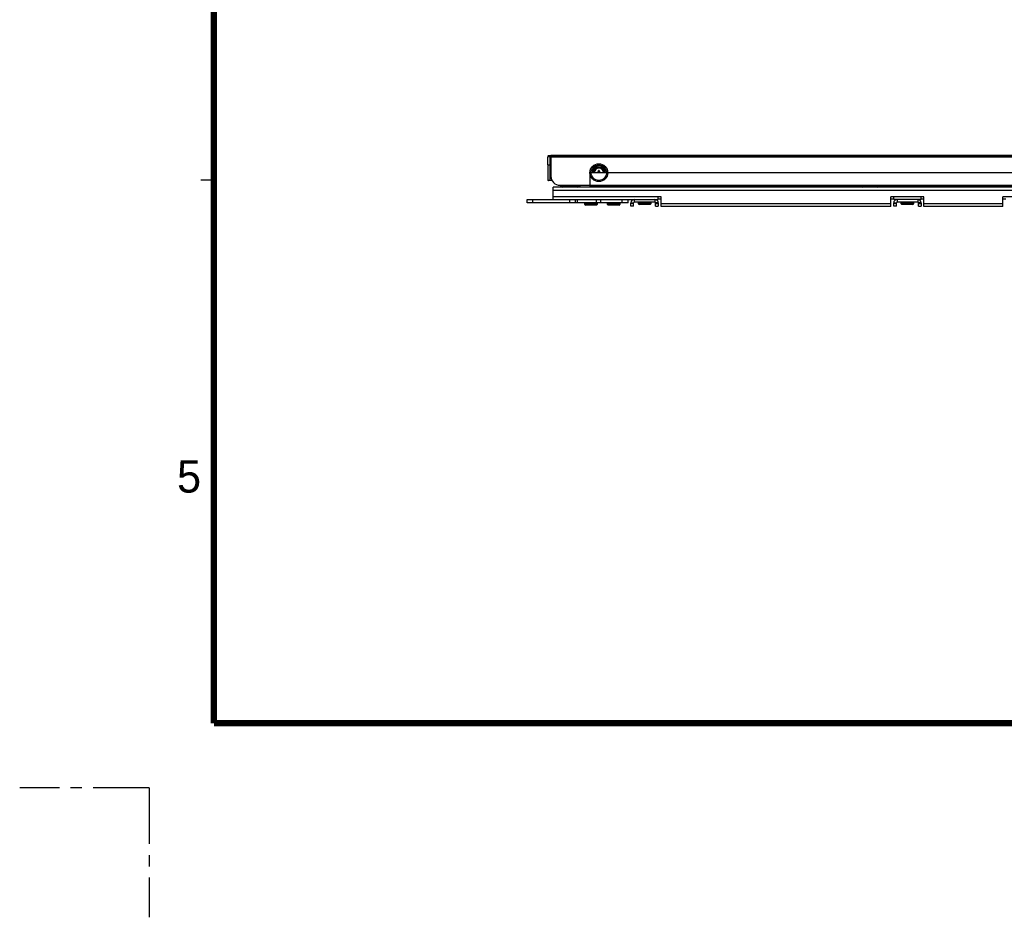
# Model space of a CAD drawing. Header units: millimetres. Extents: x 0 to 1852, y 0 to 1359.
# Tile 1 of 54: x 0 to 431, y 0 to 393. Entities that reach past the tile are written whole.
import ezdxf

# ---------------------------------------------------------------- set-up
doc = ezdxf.new("R2010")
doc.units = ezdxf.units.MM
doc.header["$LTSCALE"] = 65.395
doc.linetypes.add('CENTER', pattern=[0.6, 0.375, -0.075, 0.075, -0.075])
doc.layers.get('0').update_dxf_attribs({"linetype": 'CONTINUOUS'})
doc.layers.add('02___PRT_ALL_AXES', color=7, linetype='CONTINUOUS')
doc.layers.add('DEFAULT_1', color=7, linetype='CENTER')
doc.styles.add('TEXTSTYLE_2', font='txt')

msp = doc.modelspace()

# ---------------------------------------------------------------- linework, layer by layer
at = {"color": 7, "linetype": 'Continuous'}
for p, q in [((231.071, 333.461), (231.071, 333.541)), ((231.071, 333.541), (775.751, 333.541)), ((231.071, 329.465), (231.071, 332.906)), ((232.071, 332.906), (231.071, 332.906)), ((231.271, 333.106), (232.271, 333.106)), ((232.071, 329.465), (232.071, 333.106)), ((232.411, 332.29), (232.071, 332.29)), ((232.411, 332.143), (232.071, 332.143)), ((232.071, 332.036), (232.411, 332.036)), ((232.271, 333.311), (232.421, 333.461)), ((232.271, 332.511), (232.271, 333.311)), ((232.421, 332.361), (232.271, 332.511)), ((232.411, 333.411), (232.411, 324.424)), ((774.411, 333.411), (232.411, 333.411)), ((774.411, 332.711), (232.411, 332.711)), ((231.071, 329.465), (232.471, 329.465)), ((231.171, 322.654), (231.171, 329.465)), ((231.971, 329.465), (231.971, 322.654)), ((232.411, 331.683), (232.071, 331.683)), ((249.651, 319.957), (249.651, 326.017)), ((249.651, 326.017), (757.651, 326.017)), ((252.511, 326.165), (252.511, 326.017)), ((252.511, 326.165), (253.061, 326.165)), ((252.661, 326.017), (252.661, 326.165)), ((253.211, 326.315), (253.211, 326.865)), ((253.611, 326.865), (253.211, 326.865)), ((253.211, 326.715), (253.611, 326.715)), ((253.611, 326.865), (253.611, 326.315)), ((253.761, 326.165), (254.311, 326.165)), ((254.161, 326.165), (254.161, 326.017)), ((254.311, 326.017), (254.311, 326.165)), ((79.286, 322.808), (84.949, 322.808)), ((231.171, 322.654), (232.879, 322.654)), ((232.954, 322.506), (231.321, 322.506)), ((236.411, 320.424), (770.411, 320.424)), ((236.411, 320.355), (245.412, 320.355)), ((249.651, 320.117), (757.651, 320.117)), ((249.651, 320.017), (757.651, 320.017)), ((757.651, 319.957), (249.651, 319.957)), ((222.071, 312.753), (222.071, 314.253)), ((266.171, 312.753), (222.071, 312.753)), ((224.571, 312.753), (224.571, 314.253)), ((240.671, 312.753), (240.671, 314.253)), ((243.171, 312.753), (243.171, 314.253)), ((243.903, 314.253), (243.903, 312.753)), ((252.611, 312.453), (247.211, 312.453)), ((252.611, 312.053), (247.211, 312.053)), ((252.311, 311.753), (247.511, 311.753)), ((252.439, 312.753), (252.439, 314.253)), ((252.611, 312.453), (252.611, 312.053)), ((254.207, 312.753), (254.207, 314.253)), ((262.611, 312.453), (257.211, 312.453)), ((262.611, 312.053), (257.211, 312.053)), ((262.311, 311.753), (257.511, 311.753)), ((262.611, 312.453), (262.611, 312.053)), ((263.671, 312.753), (263.671, 314.253)), ((266.171, 312.753), (266.171, 314.253)), ((267.411, 312.753), (268.611, 312.753)), ((268.611, 312.453), (267.411, 312.453)), ((268.611, 311.253), (267.411, 311.253)), ((268.611, 311.253), (268.611, 312.753)), ((268.911, 314.253), (268.911, 313.053)), ((277.911, 313.053), (268.911, 313.053)), ((276.111, 312.753), (270.711, 312.753)), ((276.111, 312.353), (270.711, 312.353)), ((275.811, 312.053), (271.011, 312.053)), ((276.111, 312.753), (276.111, 312.353)), ((277.911, 314.253), (277.911, 313.053)), ((278.211, 311.253), (278.211, 312.753)), ((279.411, 312.753), (278.211, 312.753)), ((278.211, 312.453), (279.411, 312.453)), ((278.211, 311.253), (279.411, 311.253)), ((280.611, 314.353), (279.411, 314.353)), ((382.411, 314.353), (381.211, 314.353)), ((382.411, 312.753), (383.611, 312.753)), ((383.611, 312.453), (382.411, 312.453)), ((383.611, 311.253), (382.411, 311.253)), ((383.611, 311.253), (383.611, 312.753)), ((383.911, 314.253), (383.911, 313.053)), ((392.911, 313.053), (383.911, 313.053)), ((391.111, 312.753), (385.711, 312.753)), ((391.111, 312.353), (385.711, 312.353)), ((390.811, 312.053), (386.011, 312.053)), ((391.111, 312.753), (391.111, 312.353)), ((392.911, 314.253), (392.911, 313.053)), ((393.211, 311.253), (393.211, 312.753)), ((394.411, 312.753), (393.211, 312.753)), ((393.211, 312.453), (394.411, 312.453)), ((393.211, 311.253), (394.411, 311.253)), ((395.611, 314.353), (394.411, 314.353)), ((431.411, 314.353), (430.211, 314.353))]:
    msp.add_line(p, q, dxfattribs=at)
at = {"color": 3, "linetype": 'Continuous'}
for p, q in [((231.071, 333.461), (775.751, 333.461)), ((233.411, 314.253), (233.411, 319.653)), ((773.411, 319.653), (233.411, 319.653)), ((773.411, 318.153), (233.411, 318.153)), ((280.611, 315.453), (233.411, 315.453)), ((279.411, 314.253), (279.411, 315.453)), ((280.611, 311.153), (280.611, 315.453)), ((381.211, 311.153), (381.211, 315.453)), ((395.611, 315.453), (381.211, 315.453)), ((382.411, 314.253), (382.411, 315.453)), ((394.411, 314.253), (394.411, 315.453)), ((395.611, 311.153), (395.611, 315.453)), ((430.211, 311.153), (430.211, 315.453)), ((446.611, 315.453), (430.211, 315.453)), ((222.071, 314.253), (279.411, 314.253)), ((267.411, 311.253), (267.411, 312.753)), ((279.411, 312.753), (279.411, 311.253)), ((381.211, 312.353), (280.611, 312.353)), ((381.211, 311.153), (280.611, 311.153)), ((394.411, 314.253), (382.411, 314.253)), ((382.411, 311.253), (382.411, 312.753)), ((394.411, 312.753), (394.411, 311.253)), ((430.211, 312.353), (395.611, 312.353)), ((430.211, 311.153), (395.611, 311.153))]:
    msp.add_line(p, q, dxfattribs=at)
at = {"color": 5, "linetype": 'Continuous', "const_width": 2.832}
for points in [[(84.949, 84.949), (84.949, 1274.242)], [(1766.949, 84.949), (84.949, 84.949)]]:
    msp.add_lwpolyline(points, dxfattribs=at)
at = {"color": 7, "linetype": 'Continuous'}
for radius in [3.897, 3.377]:
    msp.add_circle((253.411, 325.965), radius, dxfattribs=at)
for centre, radius, start, end in [((231.271, 332.906), 0.2, 89.99996, 180), ((253.411, 325.965), 2.973, 3.6, 180), ((253.411, 325.965), 2.454, 0, 180), ((253.411, 325.965), 2, 1.5146, 176.4), ((236.411, 324.424), 4, 180, 270), ((253.061, 326.315), 0.15, 270, 360), ((253.761, 326.315), 0.15, 180, 270), ((231.321, 322.686), 0.18, 191.70788, 270), ((237.565, 320.953), 1.3, 207.35074, 270), ((244.257, 320.953), 1.3, 270, 332.64926), ((368.815, 320.953), 1.3, 228.23389, 270), ((375.507, 320.953), 1.3, 270, 311.76615), ((247.511, 312.453), 0.3, 90, 180), ((247.511, 312.053), 0.3, 180, 270), ((252.311, 312.453), 0.3, 0, 90), ((252.311, 312.053), 0.3, 270, 360), ((257.511, 312.453), 0.3, 90, 180), ((257.511, 312.053), 0.3, 180, 270), ((262.311, 312.453), 0.3, 0, 90), ((262.311, 312.053), 0.3, 270, 360), ((268.911, 312.753), 0.3, 90, 180), ((271.011, 312.753), 0.3, 90, 180), ((271.011, 312.353), 0.3, 180, 270), ((275.811, 312.753), 0.3, 0, 90), ((275.811, 312.353), 0.3, 270, 360), ((277.911, 312.753), 0.3, 0, 90), ((383.911, 312.753), 0.3, 90, 180), ((386.011, 312.753), 0.3, 90, 180), ((386.011, 312.353), 0.3, 180, 270), ((390.811, 312.753), 0.3, 0, 90), ((390.811, 312.353), 0.3, 270, 360), ((392.911, 312.753), 0.3, 0, 90)]:
    msp.add_arc(centre, radius, start, end, dxfattribs=at)
at = {"color": 3, "linetype": 'Continuous'}
for centre, start, end in [((268.911, 312.753), 90, 180), ((277.911, 312.753), 0, 90), ((383.911, 312.753), 90, 180), ((392.911, 312.753), 0, 90)]:
    msp.add_arc(centre, 1.5, start, end, dxfattribs=at)
at = {"layer": '02___PRT_ALL_AXES', "color": 7, "linetype": 'Continuous'}
for p, q in [((247.211, 312.053), (247.211, 312.453)), ((252.611, 312.053), (252.611, 312.453)), ((257.211, 312.053), (257.211, 312.453)), ((262.611, 312.053), (262.611, 312.453)), ((270.711, 312.353), (270.711, 312.753)), ((276.111, 312.353), (276.111, 312.753)), ((385.711, 312.353), (385.711, 312.753)), ((391.111, 312.353), (391.111, 312.753))]:
    msp.add_line(p, q, dxfattribs=at)
at = {"layer": 'DEFAULT_1', "color": 3, "linetype": 'CENTER'}
for q in [(0, 56.633), (56.633, 0)]:
    msp.add_line((56.633, 56.633), q, dxfattribs=at)

# ---------------------------------------------------------------- texts
at = {"color": 7, "linetype": 'Continuous', "insert": (68.834, 200.081), "char_height": 14.158, "width": 14.15825, "attachment_point": 1, "line_spacing_factor": 0.9, "style": 'TEXTSTYLE_2'}
msp.add_mtext('5', dxfattribs=at)

doc.saveas('drawing.dxf')
